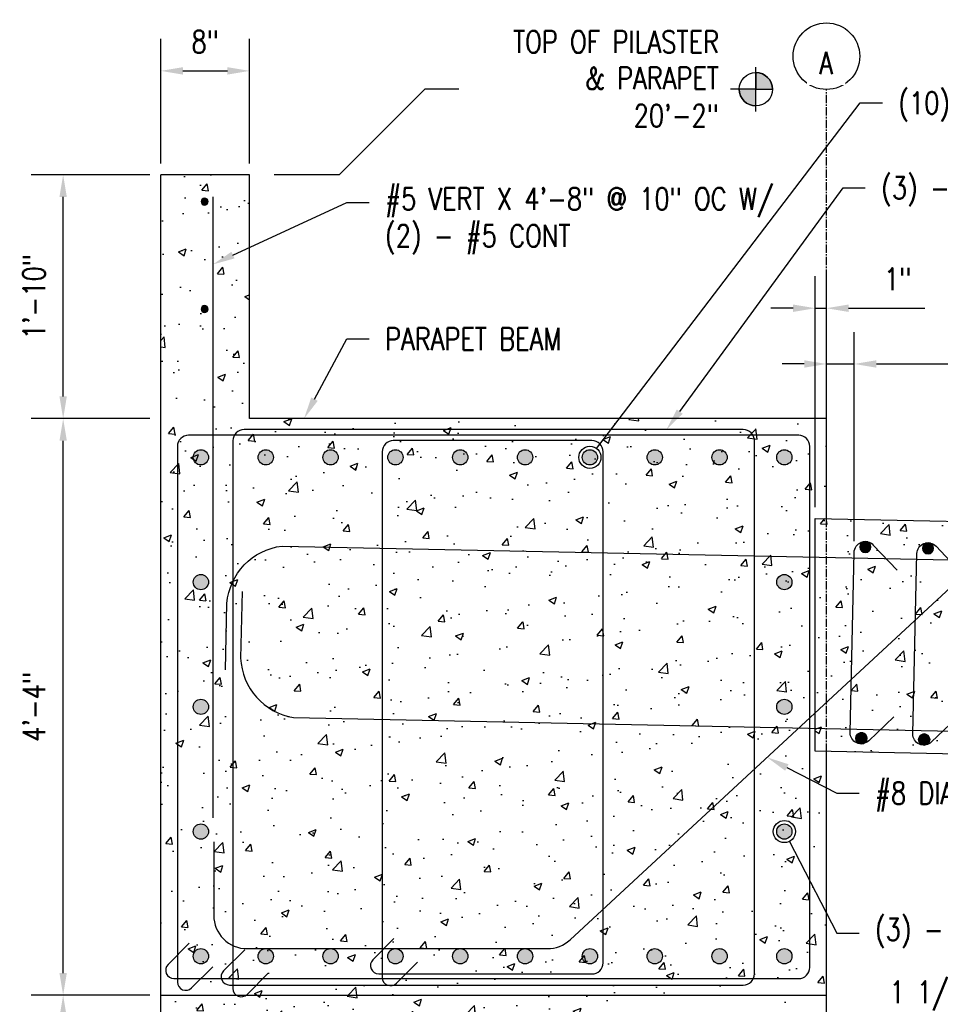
# Model space of a CAD drawing. Header units: inches. Extents: x 818 to 2209, y 105 to 919.
# Tile 2 of 127: x 820 to 903, y 172 to 260. Entities that reach past the tile are written whole.
import ezdxf
from ezdxf import colors
from ezdxf.entities.mleader import LeaderData, LeaderLine
from ezdxf.math import Vec2, Vec3

# ---------------------------------------------------------------- set-up
doc = ezdxf.new("R2010")
doc.units = ezdxf.units.IN
doc.header["$MEASUREMENT"] = 0
doc.linetypes.add('CENTER2', pattern=[1.125, 0.75, -0.125, 0.125, -0.125])
for name, color, linetype in [('A-FLOR', 173, 'Continuous'), ('A-WALL-PATT', 8, 'Continuous'), ('S-ANNO-DIMS', 1, 'Continuous'), ('S-ANNO-NOTE', 2, 'Continuous'), ('S-ANNO-SYMB', 2, 'Continuous'), ('S-BEAM', 13, 'Continuous'), ('S-DETL', 3, 'Continuous'), ('S-DETL-GENF', 3, 'Continuous'), ('S-DETL-HVY', 4, 'Continuous'), ('S-DETL-WIDE', 5, 'Continuous'), ('S-GRID', 1, 'CENTER2'), ('S-GRID-IDEN', 1, 'Continuous')]:
    doc.layers.add(name, color=color, linetype=linetype)
doc.styles.add('Annotative', font='romans.shx', dxfattribs={"width": 0.8, "height": 0.125})
doc.dimstyles.new('Annotative', dxfattribs={"dimscale": 0, "dimtxt": 0.125, "dimasz": 0.125, "dimexe": 0.18, "dimexo": 0.0625, "dimgap": 0.09, "dimtad": 1, "dimdec": 3, "dimzin": 3, "dimdsep": 46, "dimlunit": 4, "dimtxsty": 'Annotative', "dimcen": 0.09, "dimclrt": 2, "dimazin": 2, "dimtfac": 1, "dimtdec": 3, "dimtmove": 0, "dimatfit": 0, "dimfxl": 1, "dimtfill": 1, "dimfrac": 2, "dimtolj": 1, "dimtzin": 0, "dimarcsym": 0})
pattern_1 = [(50, (0, 0), (7.1726, -0.62752), [0.75, -8.25]), (355, (0, 0), (-1.387513, 7.52192), [0.6, -6.6]), (100.45144, (0.598, -0.052), (5.78509, 6.8944), [0.6374, -7.01142]), (46.1842, (0, 2), (10.67241, -1.65519), [1.125, -12.375]), (96.6356, (0.889, 1.862), (9.34662, 9.74119), [0.9561, -10.51714]), (351.1842, (0, 2), (9.34662, 9.74119), [0.9, -9.9]), (21, (1, 1.5), (5.96907, -4.02619), [0.75, -8.25]), (326, (1, 1.5), (2.433153, 7.2515), [0.6, -6.6]), (71.45144, (1.4974, 1.1645), (8.402224, 3.22531), [0.6374, -7.01142]), (37.5, (0, 0), (0.1215986, 3.3289385), [0, -6.52, 0, -6.7, 0, -6.625]), (7.5, (0, 0), (2.630695, 3.944117), [0, -3.82, 0, -6.37, 0, -2.525]), (327.5, (-2.23, 0), (5.338224, -0.225549), [0, -2.5, 0, -7.8, 0, -10.35]), (317.5, (-3.23, 0), (5.831862, 1.00105), [0, -3.25, 0, -5.18, 0, -7.35])]

# ---------------------------------------------------------------- blocks, each defined once
blk = doc.blocks.new('Reinforcing Bar Section_USACE - __5-579027-HEADER BEAM CORNER SECTION')
at = {"layer": 'S-DETL-GENF'}
blk.add_hatch(color=256, dxfattribs=at).paths.add_polyline_path([(837.089, 239.267), (837.228, 239.267), (837.353, 239.327), (837.44, 239.436), (837.471, 239.571), (837.44, 239.707), (837.353, 239.816), (837.228, 239.876), (837.089, 239.876), (836.963, 239.816), (836.877, 239.707), (836.846, 239.571), (836.877, 239.436), (836.963, 239.327)])
for radius, start, end in [(0.313, 0, 180), (0.312, 180, 0)]:
    blk.add_arc((837.158, 239.571), radius, start, end, dxfattribs=at)
blk = doc.blocks.new('Grid - Circle 3_8_-570341-HEADER BEAM CORNER SECTION')
at = {"layer": 'S-GRID-IDEN'}
blk.add_circle((893.206, 250.547), 3, dxfattribs=at)
blk = doc.blocks.new('*D60')
at = {"layer": 'Defpoints', "color": 0, "transparency": 16777216}
for p in [(824.403, 172.411), (833.206, 172.411), (833.206, 136.411)]:
    blk.add_point(p, dxfattribs=at)
at = {"layer": 'S-ANNO-DIMS', "color": 0, "lineweight": -2, "transparency": 16777216}
for p, q in [((832.206, 172.411), (821.523, 172.411)), ((824.403, 138.411), (824.403, 170.411)), ((832.206, 136.411), (821.523, 136.411))]:
    blk.add_line(p, q, dxfattribs=at)
at = {"layer": 'S-ANNO-DIMS', "color": 0, "transparency": 16777216}
for points in [[(824.07, 170.411), (824.736, 170.411), (824.403, 172.411)], [(824.07, 138.411), (824.736, 138.411), (824.403, 136.411)]]:
    blk.add_solid(points, dxfattribs=at)
at = {"layer": 'S-ANNO-DIMS', "color": 2, "lineweight": -3, "transparency": 16777216, "insert": (821.773, 154.411), "char_height": 2, "width": 8.21858, "attachment_point": 5, "rotation": 90, "style": 'Annotative'}
blk.add_mtext('\\A1;3\'-0"', dxfattribs=at)
blk = doc.blocks.new('*D59')
at = {"layer": 'Defpoints', "color": 0, "transparency": 16777216}
for p in [(824.403, 224.411), (833.206, 224.411), (833.206, 172.411)]:
    blk.add_point(p, dxfattribs=at)
at = {"layer": 'S-ANNO-DIMS', "color": 0, "lineweight": -2, "transparency": 16777216}
for p, q in [((832.206, 224.411), (821.523, 224.411)), ((824.403, 174.411), (824.403, 222.411)), ((832.206, 172.411), (821.523, 172.411))]:
    blk.add_line(p, q, dxfattribs=at)
at = {"layer": 'S-ANNO-DIMS', "color": 0, "transparency": 16777216}
for points in [[(824.07, 222.411), (824.736, 222.411), (824.403, 224.411)], [(824.07, 174.411), (824.736, 174.411), (824.403, 172.411)]]:
    blk.add_solid(points, dxfattribs=at)
at = {"layer": 'S-ANNO-DIMS', "color": 2, "lineweight": -3, "transparency": 16777216, "insert": (821.773, 198.411), "char_height": 2, "width": 8.21858, "attachment_point": 5, "rotation": 90, "style": 'Annotative'}
blk.add_mtext('\\A1;4\'-4"', dxfattribs=at)
blk = doc.blocks.new('*D58')
at = {"layer": 'Defpoints', "color": 0, "transparency": 16777216}
for p in [(841.206, 255.776), (833.206, 246.411), (841.206, 246.411)]:
    blk.add_point(p, dxfattribs=at)
at = {"layer": 'S-ANNO-DIMS', "color": 0, "lineweight": -2, "transparency": 16777216}
for p, q in [((833.206, 247.411), (833.206, 258.656)), ((841.206, 247.411), (841.206, 258.656)), ((835.206, 255.776), (839.206, 255.776))]:
    blk.add_line(p, q, dxfattribs=at)
at = {"layer": 'S-ANNO-DIMS', "color": 0, "transparency": 16777216}
for points in [[(835.206, 256.109), (835.206, 255.442), (833.206, 255.776)], [(839.206, 256.109), (839.206, 255.442), (841.206, 255.776)]]:
    blk.add_solid(points, dxfattribs=at)
at = {"layer": 'S-ANNO-DIMS', "color": 2, "lineweight": -3, "transparency": 16777216, "insert": (837.206, 258.406), "char_height": 2, "width": 3.10654, "attachment_point": 5, "style": 'Annotative'}
blk.add_mtext('\\A1;8"', dxfattribs=at)
blk = doc.blocks.new('_DotBlank')
at = {"color": 0, "linetype": 'ByBlock', "lineweight": -2}
blk.add_line((-0.5, 0), (-1, 0), dxfattribs=at)
blk.add_circle((0, 0), 0.5, dxfattribs=at)
blk = doc.blocks.new('*D63')
at = {"layer": 'Defpoints', "color": 0, "transparency": 16777216}
for p in [(893.206, 234.37), (893.206, 224.411), (892.206, 215.414)]:
    blk.add_point(p, dxfattribs=at)
at = {"layer": 'S-ANNO-DIMS', "color": 0, "lineweight": -2, "transparency": 16777216}
for p, q in [((892.206, 216.414), (892.206, 237.25)), ((893.206, 225.411), (893.206, 237.25)), ((890.206, 234.37), (888.206, 234.37)), ((892.206, 234.37), (893.206, 234.37)), ((895.206, 234.37), (902.067, 234.37))]:
    blk.add_line(p, q, dxfattribs=at)
at = {"layer": 'S-ANNO-DIMS', "color": 0, "transparency": 16777216}
for points in [[(890.206, 234.703), (890.206, 234.037), (892.206, 234.37)], [(895.206, 234.703), (895.206, 234.037), (893.206, 234.37)]]:
    blk.add_solid(points, dxfattribs=at)
at = {"layer": 'S-ANNO-DIMS', "color": 2, "lineweight": -3, "transparency": 16777216, "insert": (899.636, 237.001), "char_height": 2, "attachment_point": 5, "style": 'Annotative', "bg_fill": 3, "box_fill_scale": 1.25, "bg_fill_color": 256, "bg_fill_true_color": 13158600, "bg_fill_transparency": 0}
blk.add_mtext('\\A1;1"', dxfattribs=at)
blk = doc.blocks.new('Reinforcing Bar Section_USACE - __11-1185627-HEADER BEAM CORNER SECTION')
h = blk.add_hatch(color=256)
h.dxf.hatch_style = 1
h.paths.add_polyline_path([(836.143, 135.75, 1), (837.518, 135.75, 1)])
blk.add_circle((836.831, 135.75), 0.688)
blk = doc.blocks.new('*U78')
at = {"layer": 'S-DETL-GENF', "lineweight": -3, "rotation": 269.9999999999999}
blk.add_blockref('Reinforcing Bar Section_USACE - __11-1185627-HEADER BEAM CORNER SECTION', (-135.75, 836.831), dxfattribs=at)
blk = doc.blocks.new('*U79')
at = {"color": 0, "linetype": 'ByBlock', "lineweight": -2, "transparency": 16777216}
for p in [(-52.59375, 0), (-46.75, 0), (-40.90625, 0), (-35.0625, 0), (-29.21875, 0), (-23.375, 0), (-17.53125, 0), (-11.6875, 0), (-5.84375, 0), (0, 0)]:
    blk.add_blockref('*U78', p, dxfattribs=at)
blk = doc.blocks.new('*U80')
at = {"layer": 'S-DETL-GENF', "lineweight": -3, "rotation": 269.9999999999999}
blk.add_blockref('Reinforcing Bar Section_USACE - __11-1185627-HEADER BEAM CORNER SECTION', (-135.75, 836.831), dxfattribs=at)
blk = doc.blocks.new('*U81')
at = {"color": 0, "linetype": 'ByBlock', "lineweight": -2, "transparency": 16777216}
for p in [(-52.59375, 0), (-46.75, 0), (-40.90625, 0), (-35.0625, 0), (-29.21875, 0), (-23.375, 0), (-17.53125, 0), (-11.6875, 0), (-5.84375, 0), (0, 0)]:
    blk.add_blockref('*U80', p, dxfattribs=at)
blk = doc.blocks.new('Reinforcing Bar Section_USACE - __11')
h = blk.add_hatch(color=256)
h.dxf.hatch_style = 1
h.paths.add_polyline_path([(-0.6875, 0, 1), (0.6875, 0, 1)])
blk.add_circle((0, 0), 0.6875)
blk = doc.blocks.new('*D83')
at = {"layer": 'Defpoints', "color": 0, "transparency": 16777216}
for p in [(891.706, 169.911), (893.206, 169.911), (893.206, 166.725)]:
    blk.add_point(p, dxfattribs=at)
at = {"layer": 'S-ANNO-DIMS', "color": 0, "lineweight": -2, "transparency": 16777216}
for p, q in [((891.706, 168.911), (891.706, 163.845)), ((893.206, 168.911), (893.206, 163.845)), ((889.706, 166.725), (887.706, 166.725)), ((891.706, 166.725), (893.206, 166.725)), ((895.206, 166.725), (908.391, 166.725))]:
    blk.add_line(p, q, dxfattribs=at)
at = {"layer": 'S-ANNO-DIMS', "color": 0, "transparency": 16777216}
for points in [[(889.706, 167.058), (889.706, 166.391), (891.706, 166.725)], [(895.206, 167.058), (895.206, 166.391), (893.206, 166.725)]]:
    blk.add_solid(points, dxfattribs=at)
at = {"layer": 'S-ANNO-DIMS', "color": 2, "transparency": 16777216, "insert": (902.798, 171.022), "char_height": 2, "attachment_point": 5, "style": 'Annotative', "bg_fill": 3, "box_fill_scale": 1.25, "bg_fill_color": 256, "bg_fill_true_color": 13158600, "bg_fill_transparency": 0}
blk.add_mtext('\\A1;1 1/2"\\PTYP', dxfattribs=at)
blk = doc.blocks.new('HDR-Si_Elevation-Symbol - blank-right-688174-HEADER BEAM CORNER SECTION')
at = {"lineweight": -3}
h = blk.add_hatch(color=256, dxfattribs=at)
edge = h.paths.add_edge_path()
edge.add_line((870.275, 242), (870.275, 243.5))
edge.add_arc((870.275, 242), 1.5, 0, 90, ccw=False)
edge.add_line((871.775, 242), (870.275, 242))
h = blk.add_hatch(color=256, dxfattribs=at)
edge = h.paths.add_edge_path()
edge.add_line((870.275, 242), (870.275, 240.5))
edge.add_arc((870.275, 242), 1.5, 180, 270, ccw=False)
edge.add_line((868.775, 242), (870.275, 242))
for p, q in [((870.275, 240), (870.275, 244)), ((870.275, 243.5), (870.275, 242)), ((870.275, 242), (840.421, 242)), ((870.275, 242), (868.775, 242)), ((870.275, 240.5), (870.275, 242)), ((870.275, 242), (871.775, 242))]:
    blk.add_line(p, q, dxfattribs=at)
blk.add_circle((870.275, 242), 1.5, dxfattribs=at)
for start, end in [(0, 90), (180, 270)]:
    blk.add_arc((870.275, 242), 1.5, start, end, dxfattribs=at)
blk = doc.blocks.new('*D115')
at = {"layer": 'Defpoints', "color": 0, "transparency": 16777216}
for p in [(824.403, 246.411), (833.206, 246.411), (833.206, 224.411)]:
    blk.add_point(p, dxfattribs=at)
at = {"layer": 'S-ANNO-DIMS', "color": 0, "lineweight": -2, "transparency": 16777216}
for p, q in [((832.206, 246.411), (821.523, 246.411)), ((824.403, 226.411), (824.403, 244.411)), ((832.206, 224.411), (821.523, 224.411))]:
    blk.add_line(p, q, dxfattribs=at)
at = {"layer": 'S-ANNO-DIMS', "color": 0, "transparency": 16777216}
for points in [[(824.07, 244.411), (824.736, 244.411), (824.403, 246.411)], [(824.07, 226.411), (824.736, 226.411), (824.403, 224.411)]]:
    blk.add_solid(points, dxfattribs=at)
at = {"layer": 'S-ANNO-DIMS', "color": 2, "transparency": 16777216, "insert": (821.773, 235.411), "char_height": 2, "attachment_point": 5, "rotation": 90, "style": 'Annotative'}
blk.add_mtext('\\A1;1\'-10"', dxfattribs=at)
blk = doc.blocks.new('*D117')
at = {"layer": 'Defpoints', "color": 0, "transparency": 16777216}
for p in [(895.706, 229.341), (893.206, 215.394), (895.706, 212.351)]:
    blk.add_point(p, dxfattribs=at)
at = {"layer": 'S-ANNO-DIMS', "color": 0, "lineweight": -2, "transparency": 16777216}
for p, q in [((893.206, 216.394), (893.206, 232.221)), ((895.706, 213.351), (895.706, 232.221)), ((891.206, 229.341), (889.206, 229.341)), ((893.206, 229.341), (895.706, 229.341)), ((897.706, 229.341), (916.826, 229.341))]:
    blk.add_line(p, q, dxfattribs=at)
at = {"layer": 'S-ANNO-DIMS', "color": 0, "transparency": 16777216}
for points in [[(891.206, 229.675), (891.206, 229.008), (893.206, 229.341)], [(897.706, 229.675), (897.706, 229.008), (895.706, 229.341)]]:
    blk.add_solid(points, dxfattribs=at)
at = {"layer": 'S-ANNO-DIMS', "color": 2, "transparency": 16777216, "insert": (911.119, 232.305), "char_height": 2, "attachment_point": 5, "style": 'Annotative', "bg_fill": 3, "box_fill_scale": 1.25, "bg_fill_color": 256, "bg_fill_true_color": 13158600, "bg_fill_transparency": 0}
blk.add_mtext('\\A1;2 1/2"', dxfattribs=at)
blk = doc.blocks.new('Reinforcing Bar Section_USACE - __8-599908-HEADER BEAM CORNER SECTION')
h = blk.add_hatch(color=256)
h.dxf.hatch_style = 1
h.paths.add_polyline_path([(920.922, 190.337, 1), (921.922, 190.337, 1)])
for start, end in [(0, 180), (180, 0)]:
    blk.add_arc((921.422, 190.337), 0.5, start, end)
blk = doc.blocks.new('Reinforcing Bar Section_USACE - __8-579028-SECTION')
blk.add_hatch(color=256).paths.add_polyline_path([(-1486.107, 168.586, 1), (-1485.107, 168.586, 1)])
blk.add_circle((-1485.607, 168.586), 0.5)
blk = doc.blocks.new('*U123')
at = {"layer": 'S-DETL', "lineweight": -3}
blk.add_lwpolyline([(7.223, -7.24), (5.017, -9.448, -0.668179), (3.31, -8.741), (3.346, 7.507, -0.668179), (5.057, 8.206), (7.253, 5.988)], format="xyb", dxfattribs=at)
at = {"layer": 'S-DETL-GENF', "lineweight": -3}
for name, p, rotation in [('Reinforcing Bar Section_USACE - __8-599908-HEADER BEAM CORNER SECTION', (-914.254, -195.511), 0.821047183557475), ('Reinforcing Bar Section_USACE - __8-579028-SECTION', (1492.526, -153.347), 0.9432899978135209), ('Reinforcing Bar Section_USACE - __8-599908-HEADER BEAM CORNER SECTION', (-914.254, -212.761), 0.8210471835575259)]:
    blk.add_blockref(name, p, dxfattribs=dict(at, rotation=rotation))
blk = doc.blocks.new('*U124')
at = {"color": 0, "linetype": 'ByBlock', "lineweight": -2, "transparency": 16777216, "rotation": 358.8219060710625}
for p in [(892.206, 200.503), (897.861, 200.387), (903.516, 200.27), (909.171, 200.154), (914.826, 200.038), (920.481, 199.921), (926.136, 199.805), (931.791, 199.689)]:
    blk.add_blockref('*U123', p, dxfattribs=at)

msp = doc.modelspace()

# ---------------------------------------------------------------- hatches: boundary and pattern name
at = {"layer": 'A-WALL-PATT', "lineweight": -3}
h = msp.add_hatch(dxfattribs=at)
h.set_pattern_fill('AR-CONC', color=8, style=0)
h.set_pattern_definition(pattern_1)
h.paths.add_polyline_path([(892.2059, 215.4143), (893.2059, 215.3938), (893.2059, 224.4114), (841.2059, 224.4114), (841.2059, 246.4114), (833.2059, 246.4114), (833.2059, 172.4114), (893.2059, 172.4114), (893.2059, 194.3938), (892.2059, 194.4143)])
h = msp.add_hatch(dxfattribs=at)
h.set_pattern_fill('AR-CONC', color=8, style=0)
h.set_pattern_definition([(50, (2e-13, 4.4114), (7.172602, -0.62752), [0.75, -8.25]), (355, (2e-13, 4.4114), (-1.387513, 7.52192), [0.6, -6.6]), (100.45144, (0.598, 4.359), (5.78509, 6.8944), [0.6374, -7.01142]), (46.1842, (2e-13, 6.411), (10.67241, -1.65519), [1.125, -12.375]), (96.6356, (0.889, 6.273), (9.34662, 9.74119), [0.9561, -10.51714]), (351.1842, (2e-13, 6.411), (9.34662, 9.74119), [0.9, -9.9]), (21, (1, 5.9114), (5.96907, -4.02619), [0.75, -8.25]), (326, (1, 5.9114), (2.433153, 7.2515), [0.6, -6.6]), (71.45144, (1.4974, 5.576), (8.402224, 3.22531), [0.6374, -7.01142]), (37.5, (2e-13, 4.4114), (0.1215986, 3.3289385), [0, -6.52, 0, -6.7, 0, -6.625]), (7.5, (2e-13, 4.4114), (2.630695, 3.944117), [0, -3.82, 0, -6.37, 0, -2.525]), (327.5, (-2.23, 4.4114), (5.338224, -0.225549), [0, -2.5, 0, -7.8, 0, -10.35]), (317.5, (-3.23, 4.4114), (5.831862, 1.00105), [0, -3.25, 0, -5.18, 0, -7.35])])
h.paths.add_polyline_path([(939.4886, 193.442), (939.4886, 203.2361), (937.9886, 203.7361), (940.9886, 204.7361), (939.4886, 205.2361), (939.4886, 214.4629), (892.2059, 215.4143), (892.2059, 194.4143)])
h = msp.add_hatch(dxfattribs=at)
h.set_pattern_fill('AR-CONC', color=8, style=0)
h.set_pattern_definition(pattern_1)
h.paths.add_polyline_path([(893.2059, 172.4114), (833.2059, 172.4114), (833.2059, 157.9114), (830.7059, 157.9114), (830.7059, 156.7263), (836.2177, 156.7263), (836.2177, 157.0807), (836.6902, 157.0807), (836.6902, 155.7421), (836.2177, 155.7421), (836.2177, 156.0964), (830.7059, 156.0964), (830.7059, 152.7263), (836.2177, 152.7263), (836.2177, 153.0807), (836.6902, 153.0807), (836.6902, 151.7421), (836.2177, 151.7421), (836.2177, 152.0964), (830.7059, 152.0964), (830.7059, 150.9114), (833.2059, 150.9114), (833.2059, 150.4114), (833.2059, 136.4114), (893.2059, 136.4114)])

# ---------------------------------------------------------------- linework, layer by layer
at = {"layer": 'S-ANNO-SYMB', "lineweight": -3}
msp.add_lwpolyline([(856.995, 254.1199), (849.2866, 246.4114), (843.4213, 246.4114)], dxfattribs=at)
at = {"layer": 'S-BEAM', "lineweight": -3}
for p, q in [((841.2059, 246.4114), (833.2059, 246.4114)), ((833.2059, 157.9114), (833.2059, 246.4114)), ((841.2059, 224.4114), (841.2059, 246.4114)), ((893.2059, 224.4114), (841.2059, 224.4114)), ((893.2059, 215.3938), (893.2059, 224.4114)), ((893.2059, 136.4114), (893.2059, 194.3938)), ((833.2059, 172.4114), (893.2059, 172.4114))]:
    msp.add_line(p, q, dxfattribs=at)
at = {"layer": 'S-DETL-HVY'}
msp.add_line((837.8934, 244.4114), (837.8934, 188.4114), dxfattribs=at)
for points in [[(840.7668, 176.511), (838.8651, 174.6093, 0.6681786), (839.3954, 173.329), (885.7153, 173.329, 0.4142136), (886.7153, 174.329), (886.7153, 222.4315, 0.4142136), (885.7153, 223.4315), (840.7061, 223.4315, 0.4142136), (839.7061, 222.4315), (839.7061, 173.0183, 0.6681786), (840.9864, 172.488), (842.8881, 174.3897)], [(854.2252, 177.511), (852.3235, 175.6093, 0.6681786), (852.8539, 174.329), (872.0708, 174.329, 0.4142136), (873.0708, 175.329), (873.0708, 221.4315, 0.4142136), (872.0708, 222.4315), (854.1645, 222.4315, 0.4142136), (853.1645, 221.4315), (853.1645, 174.0183, 0.6681786), (854.4449, 173.488), (856.3465, 175.3897)]]:
    msp.add_lwpolyline(points, format="xyb", dxfattribs=at)
at = {"layer": 'S-DETL-WIDE', "lineweight": -3}
for points in [[(839.0383, 201.7437), (839.1617, 207.7424, -0.3548146), (844.1402, 212.9206), (939.4886, 210.9598)], [(837.9816, 186.2431), (837.9816, 179.6091, 0.4142136), (840.9816, 176.6091), (868.056, 176.6091, 0.1889734), (870.0945, 177.4081), (905.6244, 210.3146, -0.1943026), (907.7245, 211.113), (931.6578, 210.6208)], [(840.5267, 208.8219), (840.4033, 202.8232, 0.3548146), (845.1647, 197.4446), (939.4886, 195.5049)]]:
    msp.add_lwpolyline(points, format="xyb", dxfattribs=at)

# ---------------------------------------------------------------- block references
msp.add_blockref('*U81', (889.4145, 175.9216))
at = {"layer": 'S-ANNO-SYMB', "lineweight": -3}
msp.add_blockref('HDR-Si_Elevation-Symbol - blank-right-688174-HEADER BEAM CORNER SECTION', (16.5737, 12.1199), dxfattribs=at)
at = {"layer": 'S-DETL-GENF', "lineweight": -3}
for name, p in [('Reinforcing Bar Section_USACE - __5-579027-HEADER BEAM CORNER SECTION', (0, 4.4114)), ('Reinforcing Bar Section_USACE - __5-579027-HEADER BEAM CORNER SECTION', (0, -5.2761)), ('Reinforcing Bar Section_USACE - __11', (836.8208, 209.6716)), ('Reinforcing Bar Section_USACE - __11', (889.4145, 209.6716)), ('Reinforcing Bar Section_USACE - __11', (836.8208, 198.4216)), ('Reinforcing Bar Section_USACE - __11', (889.4145, 198.4216)), ('Reinforcing Bar Section_USACE - __11', (836.8208, 187.1716)), ('Reinforcing Bar Section_USACE - __11', (889.4145, 187.1716))]:
    msp.add_blockref(name, p, dxfattribs=at)
at = {"layer": 'S-GRID-IDEN', "lineweight": -3}
msp.add_blockref('Grid - Circle 3_8_-570341-HEADER BEAM CORNER SECTION', (0, 6.55), dxfattribs=at)

# ---------------------------------------------------------------- dimensions: what is measured, and where the dimension line sits
at = {"layer": 'S-ANNO-DIMS', "lineweight": -3}
dim = msp.add_linear_dim(base=(841.2059, 255.7756), p1=(833.2059, 246.4114), p2=(841.2059, 246.4114), dimstyle='Annotative', override={"dimpost": '\\X', "dimtfill": 0}, dxfattribs=at)
dim.commit()
dim.dimension.update_dxf_attribs({"geometry": '*D58', "text_midpoint": (837.2059, 255.7756), "dimtype": 160})
at = {"layer": 'S-ANNO-DIMS'}
dim = msp.add_linear_dim(base=(824.403, 246.4114), p1=(833.2059, 224.4114), p2=(833.2059, 246.4114), angle=90, dimstyle='Annotative', override={"dimpost": '\\X', "dimtfill": 0}, dxfattribs=at)
dim.commit()
dim.dimension.update_dxf_attribs({"geometry": '*D115', "text_midpoint": (821.7725, 235.4114)})
at = {"layer": 'S-ANNO-DIMS', "lineweight": -3}
for base, p1, p2, picture, middle in [((824.403, 224.4114), (833.2059, 172.4114), (833.2059, 224.4114), '*D59', (821.7725, 198.4114)), ((824.403, 172.4114), (833.2059, 136.4114), (833.2059, 172.4114), '*D60', (821.7725, 154.4114))]:
    dim = msp.add_linear_dim(base=base, p1=p1, p2=p2, angle=90, dimstyle='Annotative', override={"dimpost": '\\X', "dimtfill": 0}, dxfattribs=at)
    dim.commit()
    dim.dimension.update_dxf_attribs({"geometry": picture, "text_midpoint": middle})

# ---------------------------------------------------------------- leaders
at = {"layer": 'S-ANNO-NOTE', "lineweight": -3}
ml = msp.add_multileader_mtext('Standard', dxfattribs=at)
ml.set_content('(3) - #5 STIRRUPS @ 4" OC', color=256, style='Annotative')
ml.set_leader_properties(color=1, linetype='ByLayer', lineweight=-1)
ml.build(insert=Vec2(0, 0))
ml.multileader.update_dxf_attribs({"text_right_attachment_type": 3, "dogleg_length": 0.125, "arrow_head_size": 2, "scale": 16})
ctx = ml.context
ctx.base_point, ctx.scale, ctx.char_height, ctx.arrow_head_size, ctx.landing_gap_size, ctx.plane_origin = Vec3(896.7117, 245.2276), 16, 2, 2, 1.44, Vec3(879.4509, 256.9029)
ctx.right_attachment = 3
notes = []
notes.append((ctx, [(0, (1, 1, 0), (894.7117, 245.2276), (1, 0), 2, [(0, [(878.799, 223.4315)], 0, [])])]))
ctx.mtext.insert, ctx.mtext.width, ctx.mtext.flow_direction = Vec3(898.1517, 246.2276), 26.970348, 5
ml = msp.add_multileader_mtext('Standard', dxfattribs=at)
ml.set_content('#5 VERT X 4\'-8" @ 10" OC W/\\P(2) - #5 CONT', color=256, style='Annotative')
ml.set_leader_properties(color=1, linetype='ByLayer', lineweight=-1)
ml.build(insert=Vec2(0, 0))
ml.multileader.update_dxf_attribs({"text_right_attachment_type": 3, "dogleg_length": 0.125, "arrow_head_size": 2, "scale": 16})
ctx = ml.context
ctx.base_point, ctx.scale, ctx.char_height, ctx.arrow_head_size, ctx.landing_gap_size, ctx.plane_origin = Vec3(851.9845, 243.9037), 16, 2, 2, 1.44, Vec3(782.5607, 257.014)
ctx.right_attachment = 3
notes.append((ctx, [(0, (1, 1, 0), (849.9845, 243.9037), (1, 0), 2, [(0, [(837.8934, 238.3182)], 0, [])])]))
ctx.mtext.insert, ctx.mtext.width, ctx.mtext.flow_direction = Vec3(853.4245, 245.2371), 31.366159, 5
ml = msp.add_multileader_mtext('Standard', dxfattribs=at)
ml.set_content('{\\C256;PARAPET BEAM}', color=256, style='Annotative')
ml.set_leader_properties(color=1, linetype='ByLayer', lineweight=-1)
ml.build(insert=Vec2(0, 0))
ml.multileader.update_dxf_attribs({"text_right_attachment_type": 3, "dogleg_length": 0.125, "arrow_head_size": 2, "scale": 16})
ctx = ml.context
ctx.base_point, ctx.scale, ctx.char_height, ctx.arrow_head_size, ctx.landing_gap_size, ctx.plane_origin = Vec3(851.9845, 231.5999), 16, 2, 2, 1.44, Vec3(858.8613, 257.014)
ctx.right_attachment = 3
notes.append((ctx, [(0, (1, 1, 0), (849.9845, 231.5999), (1, 0), 2, [(0, [(846.116, 224.4114)], 0, [])])]))
ctx.mtext.insert, ctx.mtext.width, ctx.mtext.flow_direction = Vec3(853.4245, 232.5999), 17.925215, 5
ml = msp.add_multileader_mtext('Standard', dxfattribs=at)
ml.set_content('#8 DIAGONAL BARS MATCH ROOF REINF CONTINUOUS BAR SPACING, MAX 8" OC', color=256, style='Annotative')
ml.set_leader_properties(color=1, linetype='ByLayer', lineweight=-1)
ml.build(insert=Vec2(0, 0))
ml.multileader.update_dxf_attribs({"text_right_attachment_type": 3, "dogleg_length": 0.125, "arrow_head_size": 2, "scale": 16})
ctx = ml.context
ctx.base_point, ctx.scale, ctx.char_height, ctx.arrow_head_size, ctx.landing_gap_size, ctx.plane_origin = Vec3(896.1467, 190.6344), 16, 2, 2, 1.44, Vec3(893.4364, 206.7796)
ctx.right_attachment = 3
notes.append((ctx, [(0, (1, 1, 0), (894.1467, 190.6344), (1, 0), 2, [(0, [(887.8594, 193.8614)], 0, [])])]))
ctx.mtext.insert, ctx.mtext.width, ctx.mtext.flow_direction = Vec3(897.5867, 191.6344), 43.322705, 5
ml = msp.add_multileader_mtext('Standard', dxfattribs=at)
ml.set_content('\\pxt3.2,6.4,9.6,12.8,16,19.2,22.4,25.6,28.8,32,35.2,38.4,41.6,44.8,48,51.2,54.4,57.6,60.8,64,67.2,70.4,73.6,76.8,80,83.2,86.4,89.6,92.8,96,99.2,102.4;{\\C256;(3) - #11 EACH SIDE}', color=256, style='Annotative')
ml.set_leader_properties(color=1, linetype='ByLayer', lineweight=-1)
ml.set_arrow_properties(name='DOTBLANK')
ml.build(insert=Vec2(0, 0))
ml.multileader.update_dxf_attribs({"text_right_attachment_type": 3, "dogleg_length": 0.125, "arrow_head_size": 2, "scale": 16})
ctx = ml.context
ctx.base_point, ctx.scale, ctx.char_height, ctx.arrow_head_size, ctx.landing_gap_size, ctx.plane_origin = Vec3(896.1467, 178.0086), 16, 2, 2, 1.44, Vec3(879.4509, 191.8745)
ctx.right_attachment = 3
notes.append((ctx, [(0, (1, 1, 0), (894.1467, 178.0086), (1, 0), 2, [(0, [(889.4145, 187.1716)], 0, [])])]))
ctx.mtext.insert, ctx.mtext.width, ctx.mtext.flow_direction = Vec3(897.5867, 179.342), 30.088367, 5
for ctx, leaders in notes:
    for number, flags, end, landing, length, lines in leaders:
        leader = LeaderData()
        leader.index, (leader.has_last_leader_line, leader.has_dogleg_vector, leader.attachment_direction) = number, flags
        leader.last_leader_point, leader.dogleg_vector, leader.dogleg_length = Vec3(end), Vec3(landing), length
        for number, points, colour, breaks in lines:
            line = LeaderLine()
            line.index, line.vertices, line.color, line.breaks = number, Vec3.list(points), colors.encode_raw_color(colour), breaks
            leader.lines.append(line)
        ctx.leaders.append(leader)

# ---------------------------------------------------------------- next in the draw order: texts
at = {"layer": 'S-GRID-IDEN', "lineweight": -3, "insert": (893.19, 256.4933), "char_height": 2, "width": 1.466457, "attachment_point": 5, "line_spacing_factor": 0.981704, "style": 'Annotative', "bg_fill": 2}
msp.add_mtext('\\pxqc,t3.2,6.4,9.6,12.8,16,19.2,22.4,25.6,28.8,32,35.2,38.4,41.6,44.8,48,51.2,54.4,57.6,60.8,64,67.2,70.4,73.6,76.8,80,83.2,86.4,89.6,92.8,96,99.2,102.4;{A}', dxfattribs=at)

# ---------------------------------------------------------------- next in the draw order: linework, layer by layer
at = {"layer": 'S-GRID', "lineweight": -3}
msp.add_line((893.2059, 124.6204), (893.2059, 254.0966), dxfattribs=at)

# ---------------------------------------------------------------- next in the draw order: leaders
at = {"layer": 'S-ANNO-NOTE', "lineweight": -3}
ml = msp.add_multileader_mtext('Standard', dxfattribs=at)
ml.set_content('{\\C256;(10) - #11 TOP AND BOTTOM}', color=256, style='Annotative')
ml.set_leader_properties(color=1, linetype='ByLayer', lineweight=-1)
ml.set_arrow_properties(name='DOTBLANK')
ml.build(insert=Vec2(0, 0))
ml.multileader.update_dxf_attribs({"text_right_attachment_type": 3, "dogleg_length": 0.125, "arrow_head_size": 2, "scale": 16})
ctx = ml.context
ctx.base_point, ctx.scale, ctx.char_height, ctx.arrow_head_size, ctx.landing_gap_size, ctx.plane_origin = Vec3(898.2467, 252.885), 16, 2, 2, 1.44, Vec3(879.4509, 261.138)
ctx.right_attachment = 3
notes = []
notes.append((ctx, [(0, (1, 1, 0), (896.2467, 252.885), (1, 0), 2, [(0, [(871.8833, 220.9216)], 0, [])])]))
ctx.mtext.insert, ctx.mtext.width, ctx.mtext.flow_direction = Vec3(899.6867, 253.885), 22.799368, 5
for ctx, leaders in notes:
    for number, flags, end, landing, length, lines in leaders:
        leader = LeaderData()
        leader.index, (leader.has_last_leader_line, leader.has_dogleg_vector, leader.attachment_direction) = number, flags
        leader.last_leader_point, leader.dogleg_vector, leader.dogleg_length = Vec3(end), Vec3(landing), length
        for number, points, colour, breaks in lines:
            line = LeaderLine()
            line.index, line.vertices, line.color, line.breaks = number, Vec3.list(points), colors.encode_raw_color(colour), breaks
            leader.lines.append(line)
        ctx.leaders.append(leader)

# ---------------------------------------------------------------- next in the draw order: texts
at = {"layer": 'S-ANNO-SYMB', "lineweight": -3, "insert": (883.5298, 254.1199), "char_height": 2, "width": 22.435276, "attachment_point": 9, "line_spacing_factor": 0.981704, "style": 'Annotative', "bg_fill": 2}
msp.add_mtext('\\pxqr,t3.2,6.4,9.6,12.8,16,19.2,22.4,25.6,28.8,32,35.2,38.4,41.6,44.8,48,51.2,54.4,57.6,60.8,64,67.2,70.4,73.6,76.8,80,83.2,86.4,89.6,92.8,96,99.2,102.4;TOP OF PILASTER & PARAPET', dxfattribs=at)

# ---------------------------------------------------------------- next in the draw order: dimensions: what is measured, and where the dimension line sits
at = {"layer": 'S-ANNO-DIMS', "lineweight": -3}
dim = msp.add_linear_dim(base=(893.2059, 234.3701), p1=(892.2059, 215.4143), p2=(893.2059, 224.4114), dimstyle='Annotative', override={"dimpost": '\\X'}, dxfattribs=at)
dim.commit()
dim.dimension.update_dxf_attribs({"geometry": '*D63', "text_midpoint": (899.6364, 237.0006)})

# ---------------------------------------------------------------- next in the draw order: linework, layer by layer
at = {"layer": 'A-FLOR', "lineweight": -3}
msp.add_lwpolyline([(939.4886, 193.442), (892.2059, 194.4143), (892.2059, 215.4143), (939.4886, 214.442)], dxfattribs=at)
at = {"layer": 'S-DETL-HVY'}
msp.add_lwpolyline([(835.7666, 177.0934), (833.8649, 175.1917, 0.6681786), (834.3953, 173.9114), (890.7059, 173.9114, 0.4142136), (891.7059, 174.9114), (891.7059, 221.9114, 0.4142136), (890.7059, 222.9114), (835.7059, 222.9114, 0.4142136), (834.7059, 221.9114), (834.7059, 173.6007, 0.6681786), (835.9863, 173.0704), (837.8879, 174.972)], format="xyb", dxfattribs=at)

# ---------------------------------------------------------------- next in the draw order: block references
msp.add_blockref('*U79', (889.4145, 220.9216))

# ---------------------------------------------------------------- next in the draw order: texts
at = {"layer": 'S-ANNO-SYMB', "lineweight": -3, "insert": (883.5088, 252.7379), "char_height": 2, "width": 8.834016, "attachment_point": 3, "line_spacing_factor": 0.981704, "style": 'Annotative', "bg_fill": 2}
msp.add_mtext('\\pxqr,t3.2,6.4,9.6,12.8,16,19.2,22.4,25.6,28.8,32,35.2,38.4,41.6,44.8,48,51.2,54.4,57.6,60.8,64,67.2,70.4,73.6,76.8,80,83.2,86.4,89.6,92.8,96,99.2,102.4;20\'-2"', dxfattribs=at)

# ---------------------------------------------------------------- next in the draw order: dimensions: what is measured, and where the dimension line sits
at = {"layer": 'S-ANNO-DIMS'}
dim = msp.add_linear_dim(base=(895.7059, 229.3414), p1=(893.2059, 215.3938), p2=(895.7059, 212.3509), dimstyle='Annotative', override={"dimpost": '\\X'}, dxfattribs=at)
dim.commit()
dim.dimension.update_dxf_attribs({"geometry": '*D117', "text_midpoint": (911.1193, 229.3414), "dimtype": 160})
dim = msp.add_linear_dim(base=(893.2059, 166.7246), p1=(891.7059, 169.9114), p2=(893.2059, 169.9114), text='<>\\PTYP', dimstyle='Annotative', override={"dimpost": '\\X'}, dxfattribs=at)
dim.commit()
dim.dimension.update_dxf_attribs({"geometry": '*D83', "text_midpoint": (902.7983, 171.0217)})

# ---------------------------------------------------------------- next in the draw order: block references
msp.add_blockref('*U124', (0, 4.4114))

doc.saveas('drawing.dxf')
